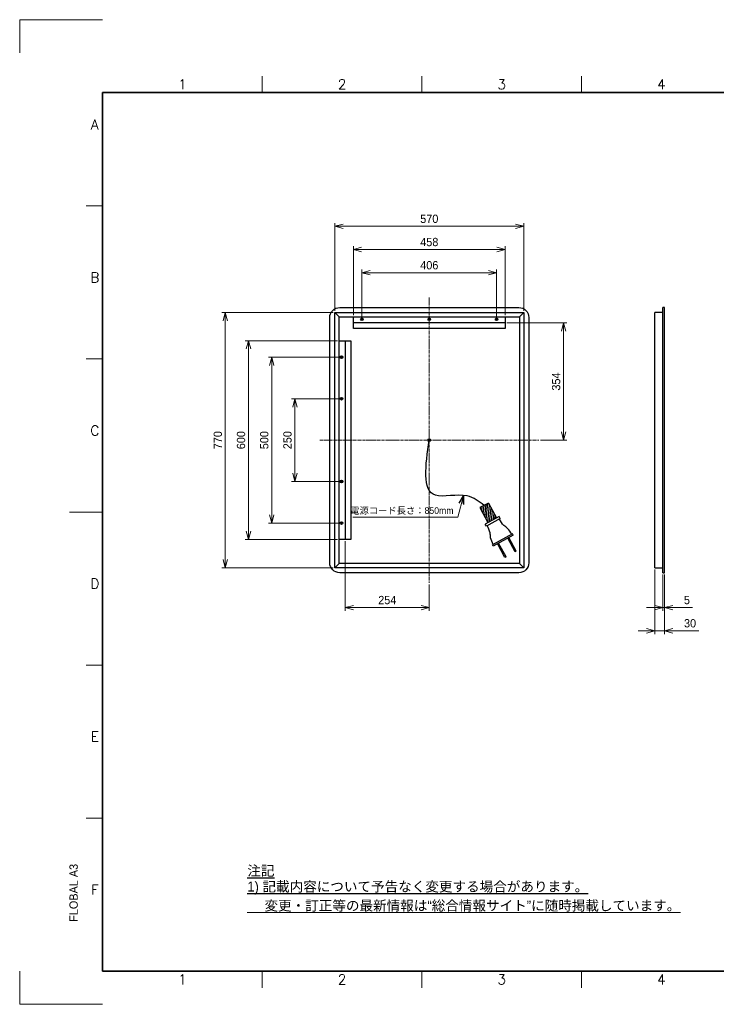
# Model space of a CAD drawing. Header units: millimetres. Extents: x 0 to 9700, y -543 to 3355.
# Tile 4 of 6: x 5500 to 7600, y 0 to 2970. Entities that reach past the tile are written whole.
import ezdxf
from ezdxf.enums import TextEntityAlignment as Align

# ---------------------------------------------------------------- set-up
doc = ezdxf.new("R2010")
doc.units = ezdxf.units.MM
doc.linetypes.add('CENTER2', pattern=[28.575, 19.05, -3.175, 3.175, -3.175])
doc.layers.get('DEFPOINTS').update_dxf_attribs({"lineweight": 13})
doc.layers.add('HOJO', color=8, linetype='Continuous', lineweight=13, plot=False)
for name, color, linetype, lineweight in [('TEXT', 7, 'Continuous', 25), ('中心線x.5', 4, 'CENTER2', 18), ('実線', 3, 'Continuous', 35), ('寸法', 2, 'Continuous', 18), ('寸法 @ 10', 2, 'Continuous', 18), ('細線', 7, 'Continuous', 18)]:
    doc.layers.add(name, color=color, linetype=linetype, lineweight=lineweight)
doc.styles.add('MS Pゴシック', font='txt')
doc.styles.add('Roman', font='romans.shx', dxfattribs={"bigfont": 'bigfont.shx'})
doc.styles.get("Standard").update_dxf_attribs({"font": 'SimSun.ttf'})
doc.dimstyles.new('1：10', dxfattribs={"dimscale": 10, "dimtxt": 2.5, "dimasz": 2.5, "dimexe": 1, "dimexo": 0.5, "dimgap": 1, "dimtad": 3, "dimdsep": 46, "dimtxsty": 'MS Pゴシック', "dimblk": 'OPEN30', "dimcen": 0, "dimclrd": 256, "dimclre": 256, "dimclrt": 256, "dimazin": 2, "dimtfac": 1, "dimtmove": 0, "dimatfit": 3, "dimldrblk": 'OPEN30', "dimfxl": 0, "dimlwd": 18, "dimlwe": 18, "dimarcsym": 0})

# ---------------------------------------------------------------- blocks, each defined once
blk = doc.blocks.new('_Open30')
at = {"color": 0, "linetype": 'ByBlock', "lineweight": -2}
for p, q in [((-1, 0.27), (0, 0)), ((0, 0), (-1, -0.27)), ((0, 0), (-1, 0))]:
    blk.add_line(p, q, dxfattribs=at)
blk = doc.blocks.new('*D86')
at = {"layer": 'DEFPOINTS', "color": 0}
for p in [(7414.3, 1316.7), (7444.3, 1301.7), (7414.3, 1126.7)]:
    blk.add_point(p, dxfattribs=at)
at = {"layer": '寸法', "lineweight": 18}
for p, q in [((7414.3, 1311.7), (7414.3, 1116.7)), ((7444.3, 1296.7), (7444.3, 1116.7)), ((7389.3, 1126.7), (7364.3, 1126.7)), ((7414.3, 1126.7), (7444.3, 1126.7)), ((7469.3, 1126.7), (7547.5, 1126.7))]:
    blk.add_line(p, q, dxfattribs=at)
at = {"layer": '寸法', "lineweight": 18, "xscale": 25, "yscale": 25, "zscale": 25}
blk.add_blockref('_Open30', (7414.3, 1126.7), dxfattribs=at)
at = {"layer": '寸法', "lineweight": 18, "xscale": 25, "yscale": 25, "zscale": 25, "rotation": 180}
blk.add_blockref('_Open30', (7444.3, 1126.7), dxfattribs=at)
at = {"layer": '寸法', "insert": (7520.9, 1149.2), "char_height": 25, "attachment_point": 5, "style": 'MS Pゴシック'}
blk.add_mtext('30', dxfattribs=at)
blk = doc.blocks.new('*D87')
at = {"layer": 'DEFPOINTS', "color": 0}
for p in [(7439.3, 1301.7), (7444.3, 1301.7), (7439.3, 1196.7)]:
    blk.add_point(p, dxfattribs=at)
at = {"layer": '寸法', "lineweight": 18}
for p, q in [((7439.3, 1296.7), (7439.3, 1186.7)), ((7444.3, 1296.7), (7444.3, 1186.7)), ((7414.3, 1196.7), (7389.3, 1196.7)), ((7439.3, 1196.7), (7444.3, 1196.7)), ((7469.3, 1196.7), (7528.7, 1196.7))]:
    blk.add_line(p, q, dxfattribs=at)
at = {"layer": '寸法', "lineweight": 18, "xscale": 25, "yscale": 25, "zscale": 25}
blk.add_blockref('_Open30', (7439.3, 1196.7), dxfattribs=at)
at = {"layer": '寸法', "lineweight": 18, "xscale": 25, "yscale": 25, "zscale": 25, "rotation": 180}
blk.add_blockref('_Open30', (7444.3, 1196.7), dxfattribs=at)
at = {"layer": '寸法', "insert": (7511.5, 1219.2), "char_height": 25, "attachment_point": 5, "style": 'MS Pゴシック'}
blk.add_mtext('5', dxfattribs=at)
blk = doc.blocks.new('*D88')
at = {"layer": 'DEFPOINTS', "color": 0}
for p in [(7019.8, 2346.7), (6449.8, 2086.7), (7019.8, 2086.7)]:
    blk.add_point(p, dxfattribs=at)
at = {"layer": '寸法', "lineweight": 18}
for p, q in [((6449.8, 2091.7), (6449.8, 2356.7)), ((6474.8, 2346.7), (6994.8, 2346.7)), ((7019.8, 2091.7), (7019.8, 2356.7))]:
    blk.add_line(p, q, dxfattribs=at)
at = {"layer": '寸法', "lineweight": 18, "xscale": 25, "yscale": 25, "zscale": 25, "rotation": 180}
blk.add_blockref('_Open30', (6449.8, 2346.7), dxfattribs=at)
at = {"layer": '寸法', "lineweight": 18, "xscale": 25, "yscale": 25, "zscale": 25}
blk.add_blockref('_Open30', (7019.8, 2346.7), dxfattribs=at)
at = {"layer": '寸法', "insert": (6734.8, 2369.2), "char_height": 25, "attachment_point": 5, "style": 'MS Pゴシック'}
blk.add_mtext('570', dxfattribs=at)
blk = doc.blocks.new('*D89')
at = {"layer": 'DEFPOINTS', "color": 0}
for p in [(6449.8, 2086.7), (6119.8, 1316.7), (6449.8, 1316.7)]:
    blk.add_point(p, dxfattribs=at)
at = {"layer": '寸法', "lineweight": 18}
for p, q in [((6444.8, 2086.7), (6109.8, 2086.7)), ((6119.8, 2061.7), (6119.8, 1341.7)), ((6444.8, 1316.7), (6109.8, 1316.7))]:
    blk.add_line(p, q, dxfattribs=at)
at = {"layer": '寸法', "lineweight": 18, "xscale": 25, "yscale": 25, "zscale": 25}
for p, rotation in [((6119.8, 2086.7), 90), ((6119.8, 1316.7), 270)]:
    blk.add_blockref('_Open30', p, dxfattribs=dict(at, rotation=rotation))
at = {"layer": '寸法', "insert": (6097.3, 1701.7), "char_height": 25, "attachment_point": 5, "rotation": 90, "style": 'MS Pゴシック'}
blk.add_mtext('770', dxfattribs=at)
blk = doc.blocks.new('*D90')
at = {"layer": 'DEFPOINTS', "color": 0}
for p in [(6963.8, 2276.7), (6505.8, 2073.7), (6963.8, 2073.7)]:
    blk.add_point(p, dxfattribs=at)
at = {"layer": '寸法', "lineweight": 18}
for p, q in [((6505.8, 2078.7), (6505.8, 2286.7)), ((6530.8, 2276.7), (6938.8, 2276.7)), ((6963.8, 2078.7), (6963.8, 2286.7))]:
    blk.add_line(p, q, dxfattribs=at)
at = {"layer": '寸法', "lineweight": 18, "xscale": 25, "yscale": 25, "zscale": 25, "rotation": 180}
blk.add_blockref('_Open30', (6505.8, 2276.7), dxfattribs=at)
at = {"layer": '寸法', "lineweight": 18, "xscale": 25, "yscale": 25, "zscale": 25}
blk.add_blockref('_Open30', (6963.8, 2276.7), dxfattribs=at)
at = {"layer": '寸法', "insert": (6734.8, 2299.2), "char_height": 25, "attachment_point": 5, "style": 'MS Pゴシック'}
blk.add_mtext('458', dxfattribs=at)
blk = doc.blocks.new('*D91')
at = {"layer": 'DEFPOINTS', "color": 0}
for p in [(6462.8, 2001.7), (6189.8, 1401.7), (6462.8, 1401.7)]:
    blk.add_point(p, dxfattribs=at)
at = {"layer": '寸法', "lineweight": 18}
for p, q in [((6457.8, 2001.7), (6179.8, 2001.7)), ((6189.8, 1976.7), (6189.8, 1426.7)), ((6457.8, 1401.7), (6179.8, 1401.7))]:
    blk.add_line(p, q, dxfattribs=at)
at = {"layer": '寸法', "lineweight": 18, "xscale": 25, "yscale": 25, "zscale": 25}
for p, rotation in [((6189.8, 2001.7), 90), ((6189.8, 1401.7), 270)]:
    blk.add_blockref('_Open30', p, dxfattribs=dict(at, rotation=rotation))
at = {"layer": '寸法', "insert": (6167.3, 1701.7), "char_height": 25, "attachment_point": 5, "rotation": 90, "style": 'MS Pゴシック'}
blk.add_mtext('600', dxfattribs=at)
blk = doc.blocks.new('TYGN R')
for p, q in [((66422, -166173.5), (66420.7, -166173.5)), ((66420.7, -166173.5), (66420.7, -166190.5)), ((66422, -166173.5), (66422, -166190.5)), ((66434.7, -166173.5), (66433.4, -166173.5)), ((66433.4, -166173.5), (66433.4, -166190.5)), ((66434.7, -166173.5), (66434.7, -166190.5)), ((66440.2, -166190.5), (66415.2, -166190.5)), ((66415.2, -166190.5), (66415.2, -166192)), ((66440.2, -166192), (66415.2, -166192)), ((66440.2, -166190.5), (66440.2, -166192)), ((66436.2, -166213), (66419.2, -166213)), ((66419.2, -166213), (66419.2, -166215.5)), ((66436.2, -166215.5), (66419.2, -166215.5)), ((66422.5, -166234), (66422.5, -166215.5)), ((66433, -166234), (66433, -166215.5)), ((66436.2, -166213), (66436.2, -166215.5)), ((66433, -166234), (66422.5, -166234))]:
    blk.add_line(p, q)
for points in [[(66416.2, -166192), (66417.2, -166199.7), (66419.2, -166204.6), (66420.2, -166213)], [(66439.2, -166192), (66438.2, -166199.7), (66436.2, -166204.6), (66435.2, -166213)]]:
    blk.add_spline(points, degree=3)
blk = doc.blocks.new('FGB')
for p, q in [((66811.1, -166384.2), (66823.5, -166375.6)), ((66811.1, -166381.9), (66820.1, -166375.6)), ((66811.1, -166379.5), (66816.7, -166375.6)), ((66811.1, -166377.1), (66813.2, -166375.6)), ((66811.7, -166386.1), (66826.9, -166375.6)), ((66815.2, -166386.1), (66829.6, -166376.2)), ((66818.6, -166386.1), (66829.6, -166378.5)), ((66822, -166386.1), (66829.6, -166380.9)), ((66825.4, -166386.1), (66829.6, -166383.3))]:
    blk.add_line(p, q)
at = {"rotation": 90}
blk.add_blockref('TYGN R', (-99404.4, -232808.6), dxfattribs=at)
blk = doc.blocks.new('*D96')
at = {"layer": 'DEFPOINTS', "color": 0}
for p in [(6937.8, 2206.7), (6531.8, 2070.2), (6937.8, 2070.2)]:
    blk.add_point(p, dxfattribs=at)
at = {"layer": '寸法', "lineweight": 18}
for p, q in [((6531.8, 2075.2), (6531.8, 2216.7)), ((6556.8, 2206.7), (6912.8, 2206.7)), ((6937.8, 2075.2), (6937.8, 2216.7))]:
    blk.add_line(p, q, dxfattribs=at)
at = {"layer": '寸法', "lineweight": 18, "xscale": 25, "yscale": 25, "zscale": 25, "rotation": 180}
blk.add_blockref('_Open30', (6531.8, 2206.7), dxfattribs=at)
at = {"layer": '寸法', "lineweight": 18, "xscale": 25, "yscale": 25, "zscale": 25}
blk.add_blockref('_Open30', (6937.8, 2206.7), dxfattribs=at)
at = {"layer": '寸法', "insert": (6734.8, 2229.2), "char_height": 25, "attachment_point": 5, "style": 'MS Pゴシック'}
blk.add_mtext('406', dxfattribs=at)
blk = doc.blocks.new('*D97')
at = {"layer": 'DEFPOINTS', "color": 0}
for p in [(6466.3, 1951.7), (6259.8, 1451.7), (6466.3, 1451.7)]:
    blk.add_point(p, dxfattribs=at)
at = {"layer": '寸法', "lineweight": 18}
for p, q in [((6461.3, 1951.7), (6249.8, 1951.7)), ((6259.8, 1926.7), (6259.8, 1476.7)), ((6461.3, 1451.7), (6249.8, 1451.7))]:
    blk.add_line(p, q, dxfattribs=at)
at = {"layer": '寸法', "lineweight": 18, "xscale": 25, "yscale": 25, "zscale": 25}
for p, rotation in [((6259.8, 1951.7), 90), ((6259.8, 1451.7), 270)]:
    blk.add_blockref('_Open30', p, dxfattribs=dict(at, rotation=rotation))
at = {"layer": '寸法', "insert": (6237.3, 1701.7), "char_height": 25, "attachment_point": 5, "rotation": 90, "style": 'MS Pゴシック'}
blk.add_mtext('500', dxfattribs=at)
blk = doc.blocks.new('*D98')
at = {"layer": 'DEFPOINTS', "color": 0}
for p in [(6329.8, 1826.7), (6466.3, 1826.7), (6466.3, 1576.7)]:
    blk.add_point(p, dxfattribs=at)
at = {"layer": '寸法', "lineweight": 18}
for p, q in [((6461.3, 1826.7), (6319.8, 1826.7)), ((6329.8, 1601.7), (6329.8, 1801.7)), ((6461.3, 1576.7), (6319.8, 1576.7))]:
    blk.add_line(p, q, dxfattribs=at)
at = {"layer": '寸法', "lineweight": 18, "xscale": 25, "yscale": 25, "zscale": 25}
for p, rotation in [((6329.8, 1826.7), 90), ((6329.8, 1576.7), 270)]:
    blk.add_blockref('_Open30', p, dxfattribs=dict(at, rotation=rotation))
at = {"layer": '寸法', "insert": (6307.3, 1701.7), "char_height": 25, "attachment_point": 5, "rotation": 90, "style": 'MS Pゴシック'}
blk.add_mtext('250', dxfattribs=at)
blk = doc.blocks.new('*D99')
at = {"layer": 'DEFPOINTS', "color": 0}
for p in [(6963.8, 2055.2), (7064.8, 1701.7), (7139.8, 1701.7)]:
    blk.add_point(p, dxfattribs=at)
at = {"layer": '寸法', "lineweight": 18}
for p, q in [((6968.8, 2055.2), (7149.8, 2055.2)), ((7139.8, 2030.2), (7139.8, 1726.7)), ((7069.8, 1701.7), (7149.8, 1701.7))]:
    blk.add_line(p, q, dxfattribs=at)
at = {"layer": '寸法', "lineweight": 18, "xscale": 25, "yscale": 25, "zscale": 25}
for p, rotation in [((7139.8, 2055.2), 90), ((7139.8, 1701.7), 270)]:
    blk.add_blockref('_Open30', p, dxfattribs=dict(at, rotation=rotation))
at = {"layer": '寸法', "insert": (7117.3, 1878.5), "char_height": 25, "attachment_point": 5, "rotation": 90, "style": 'MS Pゴシック'}
blk.add_mtext('354', dxfattribs=at)
blk = doc.blocks.new('*D100')
at = {"layer": 'DEFPOINTS', "color": 0}
for p in [(6481.3, 1401.7), (6734.8, 1271.7), (6734.8, 1196.7)]:
    blk.add_point(p, dxfattribs=at)
at = {"layer": '寸法', "lineweight": 18}
for p, q in [((6481.3, 1396.7), (6481.3, 1186.7)), ((6734.8, 1266.7), (6734.8, 1186.7)), ((6506.3, 1196.7), (6709.8, 1196.7))]:
    blk.add_line(p, q, dxfattribs=at)
at = {"layer": '寸法', "lineweight": 18, "xscale": 25, "yscale": 25, "zscale": 25, "rotation": 180}
blk.add_blockref('_Open30', (6481.3, 1196.7), dxfattribs=at)
at = {"layer": '寸法', "lineweight": 18, "xscale": 25, "yscale": 25, "zscale": 25}
blk.add_blockref('_Open30', (6734.8, 1196.7), dxfattribs=at)
at = {"layer": '寸法', "insert": (6608.1, 1219.2), "char_height": 25, "attachment_point": 5, "style": 'MS Pゴシック'}
blk.add_mtext('254', dxfattribs=at)

msp = doc.modelspace()

# ---------------------------------------------------------------- linework, layer by layer
at = {"color": 0}
for p, q in [((6449.8, 2086.74), (6462.8, 2073.74)), ((7019.8, 2086.74), (7006.8, 2073.74)), ((7414.25, 1316.74), (7414.25, 2086.74)), ((7439.25, 2086.74), (7414.25, 2086.74)), ((7444.25, 2101.74), (7439.25, 2101.74)), ((7439.25, 1301.74), (7439.25, 2101.74)), ((7444.25, 1301.74), (7444.25, 2101.74)), ((6462.8, 1329.74), (6449.8, 1316.74)), ((7006.8, 1329.74), (7019.8, 1316.74)), ((7414.25, 1316.74), (7439.25, 1316.74)), ((7439.25, 1301.74), (7444.25, 1301.74))]:
    msp.add_line(p, q, dxfattribs=at)
for p, q in [((6505.8, 2073.74), (6963.8, 2073.74)), ((6505.8, 2038.74), (6505.8, 2073.74)), ((6963.8, 2055.24), (6505.8, 2055.24)), ((6535.8, 2066.24), (6527.8, 2066.24)), ((6531.8, 2062.24), (6531.8, 2070.24)), ((6738.8, 2066.24), (6730.8, 2066.24)), ((6734.8, 2062.24), (6734.8, 2070.24)), ((6941.8, 2066.24), (6933.8, 2066.24)), ((6937.8, 2062.24), (6937.8, 2070.24)), ((6963.8, 2073.74), (6963.8, 2038.74)), ((6963.8, 2038.74), (6505.8, 2038.74)), ((6462.8, 1401.74), (6462.8, 2001.74)), ((6462.8, 2001.74), (6497.8, 2001.74)), ((6481.3, 2001.74), (6481.3, 1401.74)), ((6497.8, 2001.74), (6497.8, 1401.74)), ((6474.3, 1951.74), (6466.3, 1951.74)), ((6470.3, 1955.74), (6470.3, 1947.74)), ((6474.3, 1826.74), (6466.3, 1826.74)), ((6470.3, 1830.74), (6470.3, 1822.74)), ((6474.3, 1576.74), (6466.3, 1576.74)), ((6470.3, 1580.74), (6470.3, 1572.74)), ((6470.3, 1455.74), (6470.3, 1447.74)), ((6474.3, 1451.74), (6466.3, 1451.74)), ((6497.8, 1401.74), (6462.8, 1401.74))]:
    msp.add_line(p, q)
msp.add_lwpolyline([(6464.8, 2101.74), (7004.8, 2101.74, -0.4142136), (7034.8, 2071.74), (7034.8, 1331.74, -0.4142136), (7004.8, 1301.74), (6464.8, 1301.74, -0.4142136), (6434.8, 1331.74), (6434.8, 2071.74, -0.4142136)], format="xyb", close=True, dxfattribs=at)
for points in [[(6449.8, 2086.74), (7019.8, 2086.74), (7019.8, 1316.74), (6449.8, 1316.74)], [(6462.8, 2073.74), (7006.8, 2073.74), (7006.8, 1329.74), (6462.8, 1329.74)]]:
    msp.add_lwpolyline(points, close=True, dxfattribs=at)
for centre in [(6531.8, 2066.24), (6734.8, 2066.24), (6937.8, 2066.24), (6470.3, 1951.74), (6470.3, 1826.74), (6470.3, 1576.74), (6470.3, 1451.74)]:
    msp.add_circle(centre, 4)
msp.add_circle((6734.8, 1701.74), 4, dxfattribs=at)
at = {"ltscale": 0.2}
msp.add_spline([(6899.99, 1505.02), (6849.36, 1533.37), (6753.31, 1535.42), (6734.8, 1701.74)], degree=3, dxfattribs=at)
at = {"layer": 'DEFPOINTS'}
for p, q in [((5500, 2970), (5750, 2970)), ((5500, 2870), (5500, 2970)), ((5500, 0), (5500, 100)), ((5750, 0), (5500, 0))]:
    msp.add_line(p, q, dxfattribs=at)
at = {"layer": '中心線x.5', "ltscale": 0.5}
for p, q in [((6734.8, 2131.74), (6734.8, 1271.74)), ((6404.8, 1701.74), (7064.8, 1701.74))]:
    msp.add_line(p, q, dxfattribs=at)
at = {"layer": '実線'}
for p, q in [((9480, 2750), (5750, 2750)), ((5750, 100), (5750, 2750)), ((9480, 100), (5750, 100))]:
    msp.add_line(p, q, dxfattribs=at)
at = {"layer": '細線'}
for p, q in [((6231.25, 2750), (6231.25, 2800)), ((6712.5, 2750), (6712.5, 2800)), ((7193.75, 2750), (7193.75, 2800)), ((5750, 2408.33), (5700, 2408.33)), ((5750, 1946.67), (5700, 1946.67)), ((5750, 1485), (5650, 1485)), ((5750, 1023.33), (5700, 1023.33)), ((5750, 561.67), (5700, 561.67)), ((6231.25, 100), (6231.25, 50)), ((6712.5, 100), (6712.5, 50)), ((7193.75, 100), (7193.75, 50))]:
    msp.add_line(p, q, dxfattribs=at)

# ---------------------------------------------------------------- block references
at = {"xscale": -2.778299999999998, "yscale": 2.778299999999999, "zscale": 2.778299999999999, "rotation": 298.4806823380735}
msp.add_blockref('FGB', (501753.12, 58735.43), dxfattribs=at)

# ---------------------------------------------------------------- texts
at = {"insert": (6807.73, 1476.94), "char_height": 20, "width": 400.8161, "attachment_point": 9, "style": 'MS Pゴシック'}
msp.add_mtext('{\\C0;電源コード長さ：850mm}', dxfattribs=at)
at = {"layer": 'HOJO', "insert": (6186.1, 296.04), "char_height": 30, "width": 1334.6547, "attachment_point": 4}
msp.add_mtext('{\\fMS PMincho|b0|i0|c128|p18;\\L\u3000 変更・訂正等の最新情報は“総合情報サイト”に随時掲載しています。}', dxfattribs=at)
at = {"layer": 'TEXT', "style": 'Roman'}
for s, p in [('1', (5990.62, 2760)), ('2', (6471.88, 2760)), ('3', (6953.12, 2760)), ('4', (7434.38, 2760)), ('A', (5726.07, 2639.17)), ('B', (5726.52, 2177.5)), ('C', (5726.52, 1715.83)), ('D', (5726.52, 1254.17)), ('E', (5726.52, 792.5)), ('F', (5726.52, 330.83)), ('1', (5990.62, 60.2)), ('2', (6471.88, 60.2)), ('3', (6953.12, 60.2)), ('4', (7434.38, 60.2))]:
    msp.add_text(s, height=30, dxfattribs=at).set_placement(p, align=Align.CENTER)
at = {"layer": 'TEXT', "style": 'MS Pゴシック'}
msp.add_text('FLOBAL A3', height=25, rotation=90, dxfattribs=at).set_placement((5675, 248.96))
at = {"layer": 'TEXT', "char_height": 30, "attachment_point": 4}
for s, insert, width in [('{\\fMS PMincho|b0|i0|c128|p18;\\L注記}', (6186.1, 401.45), 772.4592), ('{\\fMS PMincho|b0|i0|c128|p18;\\L1) 記載内容について予告なく変更する場合があります。}', (6186.1, 350.64), 1334.0513)]:
    msp.add_mtext(s, dxfattribs=dict(at, insert=insert, width=width))

# ---------------------------------------------------------------- dimensions: what is measured, and where the dimension line sits
at = {"layer": '寸法 @ 10', "color": 0}
for base, p1, p2, picture, middle in [((7019.8, 2346.74), (6449.8, 2086.74), (7019.8, 2086.74), '*D88', (6734.8, 2369.24)), ((6963.8, 2276.74), (6505.8, 2073.74), (6963.8, 2073.74), '*D90', (6734.8, 2299.24)), ((6937.8, 2206.74), (6531.8, 2070.24), (6937.8, 2070.24), '*D96', (6734.8, 2229.24)), ((6734.8025596, 1196.73980888), (6481.3025596, 1401.73980888), (6734.8025596, 1271.73980888), '*D100', (6608.0525596, 1219.23980888))]:
    dim = msp.add_linear_dim(base=base, p1=p1, p2=p2, dimstyle='1：10', override={"dimscale": 10, "dimdec": 0, "dimtix": 0, "dimtofl": 1, "dimtmove": 0, "dimatfit": 3}, dxfattribs=at)
    dim.commit()
    dim.dimension.update_dxf_attribs({"geometry": picture, "text_midpoint": middle})
for base, p1, p2, angle, picture, middle in [((6119.8, 1316.74), (6449.8, 2086.74), (6449.8, 1316.74), 90, '*D89', (6119.8, 1701.74)), ((6189.8, 1401.74), (6462.8, 2001.74), (6462.8, 1401.74), 90, '*D91', (6189.8, 1701.74)), ((6259.8, 1451.74), (6466.3, 1951.74), (6466.3, 1451.74), 90, '*D97', (6259.8, 1701.74)), ((7414.25, 1126.74), (7444.25, 1301.74), (7414.25, 1316.74), 180, '*D86', (7520.87, 1126.74)), ((7439.25, 1196.74), (7444.25, 1301.74), (7439.25, 1301.74), 180, '*D87', (7511.5, 1196.74))]:
    dim = msp.add_linear_dim(base=base, p1=p1, p2=p2, angle=angle, dimstyle='1：10', override={"dimscale": 10, "dimdec": 0, "dimtix": 0, "dimtofl": 1, "dimtmove": 0, "dimatfit": 3}, dxfattribs=at)
    dim.commit()
    dim.dimension.update_dxf_attribs({"geometry": picture, "text_midpoint": middle, "dimtype": 160})
for base, p1, p2, picture, middle in [((7139.8025596, 1701.73980888), (6963.8025596, 2055.23980888), (7064.8025596, 1701.73980888), '*D99', (7117.3025596, 1878.48980888)), ((6329.8, 1826.74), (6466.3, 1576.74), (6466.3, 1826.74), '*D98', (6307.3, 1701.74))]:
    dim = msp.add_linear_dim(base=base, p1=p1, p2=p2, angle=90, dimstyle='1：10', override={"dimscale": 10, "dimdec": 0, "dimtix": 0, "dimtofl": 1, "dimtmove": 0, "dimatfit": 3}, dxfattribs=at)
    dim.commit()
    dim.dimension.update_dxf_attribs({"geometry": picture, "text_midpoint": middle})

# ---------------------------------------------------------------- leaders
msp.add_leader([(6838.33, 1533.63), (6820.53, 1469.4), (6503.98, 1469.4)], dimstyle='1：10', override={"dimscale": 10, "dimdec": 0}, dxfattribs=at)

doc.saveas('drawing.dxf')
